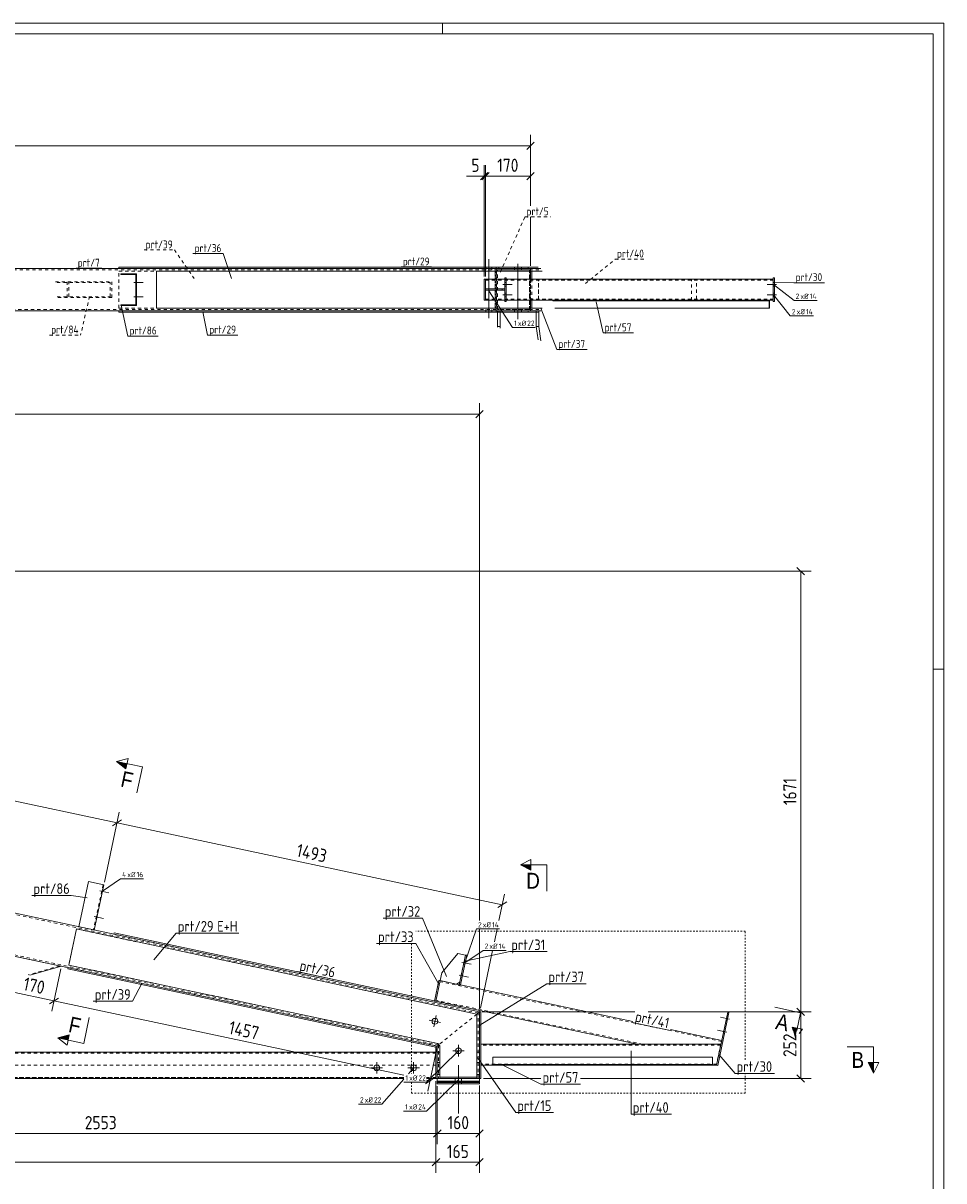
# Model space of a CAD drawing. Header units: millimetres. Extents: x 1 to 1188, y 1 to 840.
# Tile 7 of 7: x 839 to 1188, y 401 to 840. Entities that reach past the tile are written whole.
import ezdxf

# ---------------------------------------------------------------- set-up
doc = ezdxf.new("R2010")
doc.units = ezdxf.units.MM
doc.header["$LTSCALE"] = 0.6
for name, pattern in [('XKITLINE00', [0]), ('XKITLINE01', [4, 1, -1, 1, -1]), ('XKITLINE02', [4, 2, -2])]:
    doc.linetypes.add(name, pattern=pattern)
for name, color, linetype, lineweight in [('Bolt', 7, 'Continuous', 0), ('BoltMark', 3, 'Continuous', 0), ('DrawingSheet', 5, 'Continuous', 0), ('GraphicObject', 6, 'Continuous', 0), ('Part', 2, 'Continuous', 0), ('PartMark', 3, 'Continuous', 0), ('Section', 6, 'Continuous', 0), ('Z-DIMENSIONS', 1, 'Continuous', 0)]:
    doc.layers.add(name, color=color, linetype=linetype, lineweight=lineweight)
doc.styles.add('ARIAL', font='ARIAL.TTF')
doc.styles.add('ISOCPEUR', font='ISOCPEUR.TTF')

msp = doc.modelspace()

# ---------------------------------------------------------------- hatches: boundary and pattern name
at = {"layer": 'Section'}
for points in [[(877.92, 557.28), (874.42, 560.07), (878.33, 559.24)], [(1031.47, 518.83), (1027.47, 520.83), (1031.47, 520.83)], [(1132.46, 458.9), (1131.63, 454.99), (1130.51, 459.32)], [(856.05, 454.42), (852.14, 455.25), (856.47, 456.38)], [(1161.35, 445.87), (1161.35, 441.87), (1159.35, 445.87)]]:
    msp.add_hatch(color=6, dxfattribs=at).paths.add_polyline_path(points, flags=17)

# ---------------------------------------------------------------- linework, layer by layer
at = {"layer": 'Bolt', "color": 4, "linetype": 'XKITLINE00', "lineweight": 0}
for p, q in [((1014.41, 746.95), (1014.41, 747.45)), ((1014.41, 746.45), (1014.41, 746.95)), ((1015.51, 728.2), (1015.51, 750.45)), ((1016.61, 746.95), (1016.61, 747.45)), ((1016.61, 746.45), (1016.61, 746.95)), ((1025.25, 747.45), (1025.25, 746.95)), ((1025.25, 746.95), (1025.25, 746.45)), ((1026.55, 748.7), (1026.55, 727.82)), ((1027.86, 747.45), (1027.86, 746.95)), ((1027.86, 746.95), (1027.86, 746.45)), ((881.69, 742.5), (881.99, 742.5)), ((881.69, 742.5), (881.99, 742.5)), ((880.94, 741.7), (884.49, 741.7)), ((880.94, 741.7), (884.49, 741.7)), ((881.69, 740.9), (881.99, 740.9)), ((881.69, 740.9), (881.99, 740.9)), ((1020.86, 740.95), (1024.41, 740.95)), ((1020.86, 740.95), (1024.41, 740.95)), ((1021.61, 741.65), (1022.11, 741.65)), ((1021.61, 741.65), (1022.11, 741.65)), ((1021.61, 740.25), (1022.11, 740.25)), ((1021.61, 740.25), (1022.11, 740.25)), ((1021.61, 737.65), (1022.11, 737.65)), ((1021.61, 737.65), (1022.11, 737.65)), ((1124.58, 740.95), (1121.03, 740.95)), ((1124.58, 740.95), (1121.03, 740.95)), ((1123.83, 741.65), (1123.33, 741.65)), ((1123.83, 741.65), (1123.33, 741.65)), ((1123.83, 740.25), (1123.33, 740.25)), ((1123.83, 740.25), (1123.33, 740.25)), ((1123.83, 737.65), (1123.33, 737.65)), ((1123.83, 737.65), (1123.33, 737.65)), ((880.94, 736.2), (884.49, 736.2)), ((880.94, 736.2), (884.49, 736.2)), ((881.69, 737), (881.99, 737)), ((881.69, 737), (881.99, 737)), ((881.69, 735.4), (881.99, 735.4)), ((881.69, 735.4), (881.99, 735.4)), ((1020.86, 736.95), (1024.41, 736.95)), ((1020.86, 736.95), (1024.41, 736.95)), ((1021.61, 736.25), (1022.11, 736.25)), ((1021.61, 736.25), (1022.11, 736.25)), ((1124.58, 736.95), (1121.03, 736.95)), ((1124.58, 736.95), (1121.03, 736.95)), ((1123.83, 736.25), (1123.33, 736.25)), ((1123.83, 736.25), (1123.33, 736.25)), ((1014.41, 730.95), (1014.41, 731.45)), ((1014.41, 730.45), (1014.41, 730.95)), ((1016.61, 730.95), (1016.61, 731.45)), ((1016.61, 730.45), (1016.61, 730.95)), ((1025.25, 731.45), (1025.25, 730.95)), ((1025.25, 730.95), (1025.25, 730.45)), ((1027.86, 731.45), (1027.86, 730.95)), ((1027.86, 730.95), (1027.86, 730.45)), ((868.03, 511.01), (871.5, 510.28)), ((868.03, 511.01), (871.5, 510.28)), ((868.6, 510.08), (868.89, 510.01)), ((868.6, 510.08), (868.89, 510.01)), ((868.93, 511.64), (869.22, 511.58)), ((868.93, 511.64), (869.22, 511.58)), ((865.95, 501.23), (869.42, 500.5)), ((865.95, 501.23), (869.42, 500.5)), ((866.85, 501.86), (867.14, 501.8)), ((866.85, 501.86), (867.14, 501.8)), ((866.52, 500.29), (866.81, 500.23)), ((866.52, 500.29), (866.81, 500.23)), ((1005.31, 483.88), (1008.78, 483.15)), ((1005.31, 483.88), (1008.78, 483.15)), ((1005.9, 483.04), (1006.39, 482.94)), ((1005.9, 483.04), (1006.39, 482.94)), ((1006.19, 484.41), (1006.68, 484.31)), ((1006.19, 484.41), (1006.68, 484.31)), ((1004.27, 478.99), (1007.74, 478.25)), ((1004.27, 478.99), (1007.74, 478.25)), ((1005.15, 479.52), (1005.64, 479.42)), ((1005.15, 479.52), (1005.64, 479.42)), ((1004.86, 478.15), (1005.35, 478.05)), ((1004.86, 478.15), (1005.35, 478.05)), ((997.24, 461.07), (992.93, 461.98)), ((995.54, 463.68), (994.63, 459.37)), ((1106.77, 462.32), (1103.29, 463.06)), ((1106.77, 462.32), (1103.29, 463.06)), ((1105.89, 461.79), (1105.4, 461.89)), ((1105.89, 461.79), (1105.4, 461.89)), ((1106.18, 463.16), (1105.69, 463.26)), ((1106.18, 463.16), (1105.69, 463.26)), ((1105.73, 457.43), (1102.25, 458.17)), ((1105.73, 457.43), (1102.25, 458.17)), ((1104.85, 456.9), (1104.36, 457)), ((1104.85, 456.9), (1104.36, 457)), ((1105.14, 458.27), (1104.65, 458.37)), ((1105.14, 458.27), (1104.65, 458.37)), ((1004, 452.55), (1004, 448.15)), ((1006.2, 450.35), (1001.8, 450.35)), ((970.8, 443.87), (975.2, 443.87)), ((973, 441.67), (973, 446.07)), ((984.8, 443.87), (989.2, 443.87)), ((987, 441.67), (987, 446.07)), ((1004, 426.6), (1004, 444.87)), ((1002.8, 438.87), (1002.8, 439.87)), ((1005.2, 438.88), (1005.2, 439.88))]:
    msp.add_line(p, q, dxfattribs=at)
for centre in [(995.09, 461.52), (1004, 450.35), (973, 443.87), (987, 443.87)]:
    msp.add_circle(centre, 1.1, dxfattribs=at)
at = {"layer": 'BoltMark', "color": 4, "linetype": 'XKITLINE00', "lineweight": 0}
for p, q in [((1015.51, 738.45), (1024.46, 724.62)), ((1123.43, 740.95), (1131.22, 734.85)), ((1123.43, 736.95), (1129.79, 728.98)), ((1131.22, 734.85), (1139.98, 734.85)), ((1129.79, 728.98), (1138.55, 728.98)), ((1024.46, 724.62), (1033.04, 724.62)), ((869.01, 510.81), (875.89, 515.57)), ((875.89, 515.57), (884.65, 515.57)), ((1006.44, 483.64), (1010.8, 496.53)), ((1010.8, 496.53), (1019.56, 496.53)), ((1006.44, 483.64), (1013.32, 488.41)), ((1013.32, 488.41), (1022.08, 488.41)), ((1004, 450.35), (991.84, 438.44)), ((987, 443.87), (985.06, 441.64)), ((983.25, 439.58), (974.97, 430.11)), ((1004, 439.37), (991.93, 427.47)), ((983.25, 438.44), (991.84, 438.44)), ((966.04, 430.11), (974.97, 430.11)), ((983.17, 427.47), (991.93, 427.47))]:
    msp.add_line(p, q, dxfattribs=at)
at = {"layer": 'DrawingSheet', "color": 2, "linetype": 'XKITLINE00', "lineweight": 0}
for p, q in [((1188, 840), (1, 840)), ((998, 836), (998, 840)), ((1188, 1), (1188, 840)), ((1188, 595), (1184, 595))]:
    msp.add_line(p, q, dxfattribs=at)
at = {"layer": 'DrawingSheet', "color": 3, "linetype": 'XKITLINE00', "lineweight": 0}
for p, q in [((1184, 836), (5, 836)), ((1184, 5), (1184, 836))]:
    msp.add_line(p, q, dxfattribs=at)
at = {"layer": 'GraphicObject', "color": 4, "linetype": 'XKITLINE01', "lineweight": 0}
for p, q in [((1112.74, 495.69), (987.85, 495.69)), ((1112.74, 446.97), (1112.74, 495.69)), ((986.14, 490.99), (986.14, 441.64)), ((1112.74, 434.23), (1112.74, 441.77)), ((986.14, 438.44), (986.14, 434.23)), ((986.14, 434.23), (1112.74, 434.23))]:
    msp.add_line(p, q, dxfattribs=at)
at = {"layer": 'Part', "color": 2, "linetype": 'XKITLINE00', "lineweight": 0}
for p, q in [((227.49, 746.95), (1031.28, 746.95)), ((875.28, 747.45), (1034.17, 747.45)), ((875.28, 746.95), (875.28, 747.45)), ((1030.47, 746.95), (1030.47, 747.45)), ((1031.28, 746.95), (1031.28, 745.95)), ((1031.28, 746.95), (1031.28, 745.95)), ((1031.28, 746.95), (1035.19, 746.95)), ((875.99, 744.65), (875.99, 744.95)), ((875.99, 744.95), (881.99, 744.95)), ((881.69, 744.65), (875.99, 744.65)), ((881.69, 733.25), (881.69, 744.65)), ((881.99, 744.95), (881.99, 732.95)), ((889.58, 745.95), (889.58, 745.95)), ((889.58, 731.95), (889.58, 745.95)), ((889.58, 745.95), (1031.28, 745.95)), ((1013.77, 734.95), (1013.77, 742.95)), ((1014.27, 742.95), (1013.77, 742.95)), ((1014.27, 742.95), (1014.27, 739.2)), ((1014.27, 742.95), (1021.61, 742.95)), ((1014.27, 742.95), (1014.27, 739.2)), ((1021.61, 734.45), (1021.61, 743.45)), ((1022.11, 743.45), (1021.61, 743.45)), ((1022.11, 734.45), (1022.11, 743.45)), ((1022.11, 742.95), (1123.33, 742.95)), ((1031.28, 745.95), (1035.7, 745.95)), ((1031.28, 745.95), (1031.28, 742.95)), ((1031.77, 745.95), (1031.77, 742.95)), ((1123.33, 734.45), (1123.33, 743.45)), ((1123.83, 743.45), (1123.33, 743.45)), ((1123.83, 734.45), (1123.83, 743.45)), ((1014.27, 739.2), (1014.27, 739.2)), ((1014.27, 739.2), (1021.61, 739.2)), ((1014.27, 739.2), (1014.27, 738.7)), ((1014.27, 734.95), (1014.27, 738.7)), ((1014.27, 738.7), (1014.27, 738.7)), ((1014.27, 738.7), (1021.61, 738.7)), ((1014.27, 734.95), (1014.27, 738.7)), ((1018.61, 738.7), (1018.61, 739.2)), ((1021.61, 739.2), (1021.61, 738.7)), ((875.99, 732.95), (875.99, 733.25)), ((875.99, 733.25), (881.69, 733.25)), ((1013.77, 734.95), (1014.27, 734.95)), ((1014.27, 734.95), (1014.27, 734.95)), ((1014.27, 734.95), (1021.61, 734.95)), ((1021.61, 734.45), (1022.11, 734.45)), ((1022.11, 734.95), (1123.33, 734.95)), ((1031.28, 731.95), (1031.28, 734.95)), ((1031.77, 731.95), (1031.77, 734.95)), ((1039.75, 734.65), (1039.75, 734.95)), ((1121.8, 734.65), (1039.75, 734.65)), ((1121.24, 734.65), (1121.24, 734.95)), ((1121.8, 731.95), (1121.8, 734.65)), ((1121.86, 731.95), (1121.86, 734.95)), ((1123.33, 734.45), (1123.83, 734.45)), ((227.49, 730.95), (1031.28, 730.95)), ((875.28, 730.95), (875.28, 730.45)), ((875.28, 730.45), (1033.47, 730.45)), ((881.99, 732.95), (875.99, 732.95)), ((889.58, 731.95), (889.58, 731.95)), ((889.58, 731.95), (1031.28, 731.95)), ((1018.79, 724.95), (1018.79, 730.45)), ((1019.77, 724.95), (1019.77, 730.45)), ((1030.47, 730.45), (1030.47, 730.95)), ((1035.7, 731.95), (1031.28, 731.95)), ((1031.28, 730.95), (1031.28, 731.95)), ((1031.28, 730.95), (1031.28, 731.95)), ((1031.28, 730.95), (1035.19, 730.95)), ((1033.46, 724.95), (1033.46, 730.95)), ((1034.44, 724.95), (1034.44, 730.95)), ((1034.44, 730.95), (1035.19, 730.95)), ((1040.58, 731.95), (1121.8, 731.95)), ((1121.8, 731.95), (1121.86, 731.95)), ((1018.79, 724.95), (1019.77, 724.95)), ((1018.83, 724.68), (1018.79, 724.95)), ((1019.85, 724.36), (1019.77, 724.95)), ((1033.46, 724.95), (1034.44, 724.95)), ((1034.16, 719.9), (1033.46, 724.95)), ((1035.19, 719.58), (1034.44, 724.95)), ((995.97, 452.13), (222.42, 616.55)), ((1011.97, 465.09), (368.06, 601.95)), ((863.71, 514.49), (860.07, 497.37)), ((869.58, 513.24), (863.71, 514.49)), ((865.94, 496.13), (869.58, 513.24)), ((859.17, 496.54), (856.26, 482.85)), ((1010.97, 464.28), (859.17, 496.54)), ((873.48, 495.04), (873.37, 494.55)), ((873.37, 494.55), (1011.97, 465.09)), ((873.48, 495.04), (1012.08, 465.58)), ((997.73, 479.87), (1003.73, 487.29)), ((1003.73, 487.29), (1006.67, 486.66)), ((1006.67, 486.66), (1004.28, 475.41)), ((1007.16, 486.56), (1004.77, 475.31)), ((1007.16, 486.56), (1006.67, 486.66)), ((853.46, 482.42), (841.48, 478.96)), ((856.06, 481.87), (855.95, 481.38)), ((855.95, 481.38), (995.47, 451.73)), ((856.26, 482.85), (996.18, 453.11)), ((997.1, 476.94), (997.73, 479.87)), ((996.61, 477.04), (994.95, 469.22)), ((997.1, 476.94), (995.44, 469.11)), ((997.1, 476.94), (995.44, 469.11)), ((997.1, 476.94), (996.61, 477.04)), ((1004.28, 475.41), (997.1, 476.94)), ((1004.49, 476.39), (1003.3, 475.62)), ((1004.77, 475.31), (1004.28, 475.41)), ((1070.07, 461.43), (1004.77, 475.31)), ((1011.97, 465.09), (1012.08, 465.58)), ((1071.85, 452.87), (1012.08, 465.58)), ((1011.97, 465.09), (1010.97, 464.28)), ((1011.97, 465.09), (1010.97, 464.28)), ((1010.97, 449.87), (1010.97, 464.28)), ((1011.97, 439.87), (1011.97, 465.09)), ((1011.97, 465.09), (1012.47, 465.09)), ((1012.47, 465.09), (1012.47, 439.87)), ((1101.78, 444.87), (1106.06, 465.02)), ((1106.55, 464.92), (1102.27, 444.77)), ((1106.06, 465.02), (1106.55, 464.92)), ((1103.78, 454.26), (1084.36, 458.39)), ((995.47, 451.73), (995.58, 452.21)), ((996.58, 452.62), (995.97, 452.13)), ((996.58, 452.62), (995.97, 452.13)), ((996.97, 452.13), (996.18, 453.11)), ((1103.48, 452.87), (1012.47, 452.87)), ((1103.48, 452.87), (1071.85, 452.87)), ((995.47, 449.87), (549.58, 449.87)), ((995.47, 451.73), (995.47, 439.87)), ((995.97, 451.73), (995.47, 451.73)), ((995.97, 452.13), (995.97, 449.87)), ((995.97, 439.87), (995.97, 449.87)), ((995.97, 449.87), (996.97, 449.87)), ((996.97, 452.13), (996.97, 440.37)), ((996.97, 449.87), (996.97, 439.87)), ((1010.97, 439.87), (1010.97, 449.87)), ((1010.97, 449.87), (1011.97, 449.87)), ((1011.97, 449.87), (1011.97, 439.87)), ((1016.97, 447.87), (1016.97, 444.87)), ((1016.97, 447.87), (1100.28, 447.87)), ((1100.28, 447.87), (1100.28, 444.87)), ((995.97, 445.87), (996.97, 445.87)), ((1010.97, 445.87), (1011.97, 445.87)), ((1016.97, 444.87), (1012.47, 444.87)), ((1100.28, 445.17), (1016.97, 445.17)), ((1100.28, 444.87), (1016.97, 444.87)), ((1101.78, 444.87), (1100.28, 444.87)), ((1102.27, 444.77), (1101.78, 444.87)), ((983.25, 439.87), (75.5, 439.87)), ((995.47, 439.87), (991.84, 439.87)), ((995.97, 439.87), (995.47, 439.87)), ((995.97, 438.88), (995.97, 439.88)), ((1011.97, 439.88), (995.97, 439.88)), ((996.97, 439.87), (995.97, 439.87)), ((1010.97, 440.37), (996.97, 440.37)), ((1011.97, 439.87), (1010.97, 439.87)), ((1011.97, 438.88), (1011.97, 439.88)), ((1011.97, 439.87), (1011.97, 439.87)), ((1011.97, 439.87), (1011.97, 439.87)), ((1012.47, 439.87), (1011.97, 439.87)), ((995.97, 438.88), (1011.97, 438.88)), ((995.97, 438.87), (1011.97, 438.87)), ((995.97, 438.87), (995.97, 438.87)), ((995.97, 438.87), (1011.94, 438.87)), ((995.97, 438.87), (995.97, 437.87)), ((995.97, 438.87), (995.97, 438.87)), ((995.97, 438.87), (1011.94, 438.87)), ((995.97, 438.87), (995.97, 438.67)), ((995.97, 438.67), (995.97, 438.67)), ((995.97, 438.67), (1011.94, 438.67)), ((995.97, 438.67), (995.97, 438.37)), ((1011.94, 438.67), (995.97, 438.67)), ((995.97, 438.37), (995.97, 438.37)), ((995.97, 437.87), (995.97, 438.37)), ((1011.94, 438.37), (995.97, 438.37)), ((1011.94, 438.37), (995.97, 438.37)), ((1011.94, 437.87), (995.97, 437.87)), ((1011.94, 437.87), (995.97, 437.87)), ((1011.94, 438.87), (1011.94, 437.87)), ((1011.94, 438.87), (1011.94, 438.67)), ((1011.94, 438.67), (1011.94, 438.37)), ((1011.94, 437.87), (1011.94, 438.37))]:
    msp.add_line(p, q, dxfattribs=at)
at = {"layer": 'Part', "color": 7, "linetype": 'XKITLINE02', "lineweight": 0}
for p, q in [((1030.88, 746.45), (227.49, 746.45)), ((875.28, 746.95), (1034.17, 746.95)), ((1018.33, 746.95), (1018.33, 747.45)), ((1018.33, 730.95), (1018.33, 746.95)), ((1031.28, 746.95), (1018.33, 746.95)), ((1018.33, 746.95), (1018.33, 730.95)), ((1018.33, 746.95), (1018.83, 746.95)), ((1018.73, 731.45), (1018.73, 746.45)), ((1018.73, 746.45), (1019.34, 746.45)), ((1018.73, 731.45), (1018.73, 746.45)), ((1018.73, 746.45), (1030.88, 746.45)), ((1019.3, 746.95), (1019.3, 747.45)), ((1030.88, 731.45), (1030.88, 746.45)), ((1030.88, 746.45), (1034.68, 746.45)), ((1030.88, 746.45), (1030.88, 731.45)), ((851.18, 741.95), (872.63, 741.95)), ((855.65, 735.95), (855.65, 741.95)), ((872.63, 735.95), (872.63, 741.95)), ((875.28, 731.95), (875.28, 745.95)), ((875.28, 745.95), (1017.92, 745.95)), ((889.58, 745.95), (889.58, 731.95)), ((889.58, 745.95), (889.58, 745.95)), ((1013.77, 742.95), (1013.77, 734.95)), ((1014.27, 734.95), (1014.27, 742.95)), ((1014.27, 742.95), (1014.27, 734.95)), ((1014.27, 742.55), (1123.33, 742.55)), ((1017.92, 731.95), (1017.92, 745.95)), ((1018.83, 745.95), (1017.92, 745.95)), ((1017.92, 745.95), (1017.92, 731.95)), ((1017.98, 743.95), (1018.31, 743.95)), ((1018.32, 743.95), (1018.31, 743.95)), ((1018.31, 743.95), (1018.31, 733.95)), ((1018.41, 745.95), (1018.41, 731.95)), ((1021.61, 743.45), (1021.61, 734.45)), ((1021.61, 742.95), (1022.11, 742.95)), ((1022.11, 734.45), (1022.11, 743.45)), ((1031.28, 745.95), (1031.28, 731.95)), ((1031.28, 731.95), (1031.28, 745.95)), ((1031.28, 745.95), (1031.28, 731.95)), ((1031.28, 745.95), (1031.28, 731.95)), ((1031.28, 742.95), (1031.28, 734.95)), ((1031.77, 742.95), (1031.77, 734.95)), ((1034.31, 734.95), (1034.31, 742.95)), ((1034.31, 742.95), (1123.33, 742.95)), ((1034.39, 735.35), (1034.39, 742.55)), ((1123.33, 742.55), (1034.39, 742.55)), ((1092.4, 734.95), (1092.4, 742.95)), ((1094.28, 735.35), (1094.28, 742.55)), ((1123.33, 743.45), (1123.33, 734.45)), ((1123.33, 742.55), (1123.33, 742.95)), ((1123.33, 734.95), (1123.33, 742.95)), ((1123.33, 734.95), (1123.33, 742.95)), ((1123.33, 734.95), (1123.33, 742.95)), ((1123.33, 742.55), (1123.33, 742.55)), ((1123.33, 742.55), (1123.33, 742.55)), ((1123.83, 734.45), (1123.83, 743.45)), ((851.82, 741.65), (871.99, 741.65)), ((856.29, 736.25), (856.29, 741.65)), ((871.99, 736.25), (871.99, 741.65)), ((1014.27, 739.2), (1014.27, 738.7)), ((1014.27, 738.7), (1014.27, 739.2)), ((1014.27, 739.2), (1014.27, 738.7)), ((1020.61, 738.7), (1020.61, 739.2)), ((1021.61, 738.7), (1021.61, 739.2)), ((872.63, 735.95), (851.18, 735.95)), ((851.82, 736.25), (871.99, 736.25)), ((1014.27, 735.35), (1123.33, 735.35)), ((1014.27, 734.95), (1014.27, 734.95)), ((1017.98, 733.95), (1018.32, 733.95)), ((1021.61, 734.95), (1022.11, 734.95)), ((1034.31, 734.95), (1123.33, 734.95)), ((1123.33, 735.35), (1034.39, 735.35)), ((1039.75, 734.95), (1121.86, 734.95)), ((1123.33, 734.95), (1123.33, 735.35)), ((1123.33, 734.95), (1123.33, 734.95)), ((227.49, 731.45), (1030.88, 731.45)), ((875.28, 731.95), (1017.92, 731.95)), ((875.28, 730.95), (1034.17, 730.95)), ((889.58, 731.95), (889.58, 731.95)), ((1017.92, 731.95), (1018.83, 731.95)), ((1018.33, 730.45), (1018.33, 730.95)), ((1018.33, 730.95), (1031.28, 730.95)), ((1018.33, 730.95), (1018.83, 730.95)), ((1018.73, 731.45), (1019.34, 731.45)), ((1030.88, 731.45), (1018.73, 731.45)), ((1018.79, 730.95), (1019.85, 730.95)), ((1018.79, 730.45), (1018.79, 730.95)), ((1019.3, 730.45), (1019.3, 730.95)), ((1019.77, 730.45), (1019.77, 730.95)), ((1030.88, 731.45), (1034.68, 731.45)), ((1033.46, 730.95), (1034.44, 730.95)), ((1033.46, 730.95), (1033.46, 730.95)), ((1033.47, 730.45), (1034.17, 730.45)), ((1011.47, 464.68), (225.64, 631.71)), ((996.47, 452.54), (222.53, 617.04)), ((869.28, 513.3), (865.64, 496.19)), ((859.17, 496.54), (856.26, 482.85)), ((1010.97, 464.28), (859.17, 496.54)), ((860.07, 497.37), (865.94, 496.12)), ((860.07, 497.37), (860.07, 497.37)), ((860.07, 497.37), (860.07, 497.37)), ((860.07, 497.37), (860.07, 497.37)), ((860.07, 497.37), (860.07, 497.37)), ((865.94, 496.12), (865.94, 496.13)), ((865.94, 496.13), (865.94, 496.12)), ((836.85, 485.95), (853.46, 482.42)), ((1006.67, 486.66), (1004.49, 476.39)), ((852.84, 482.55), (840.85, 479.09)), ((856.06, 481.87), (995.58, 452.21)), ((856.26, 482.85), (996.18, 453.11)), ((1103.69, 453.87), (997.02, 476.55)), ((1003.3, 475.62), (997.1, 476.94)), ((1004.77, 475.31), (1004.28, 475.41)), ((995.44, 469.11), (994.95, 469.22)), ((1012.08, 465.58), (995.44, 469.11)), ((1073.78, 452.87), (995.52, 469.5)), ((1010.97, 464.28), (996.58, 452.62)), ((1010.97, 464.28), (996.58, 452.62)), ((1010.97, 440.37), (1010.97, 464.28)), ((1011.47, 439.87), (1011.47, 464.68)), ((1011.97, 439.87), (1011.97, 465.09)), ((996.18, 453.11), (996.97, 452.13)), ((996.47, 452.54), (996.47, 439.87)), ((1012.47, 444.87), (1012.47, 452.87)), ((1103.39, 452.47), (1012.47, 452.47)), ((1103.48, 452.87), (1101.78, 444.87)), ((1103.78, 454.26), (1103.48, 452.87)), ((995.47, 449.47), (549.58, 449.47)), ((995.47, 439.87), (995.47, 449.87)), ((995.97, 451.73), (995.97, 439.87)), ((995.97, 449.87), (995.97, 439.87)), ((996.97, 452.13), (996.97, 440.37)), ((1010.97, 440.37), (1010.97, 449.87)), ((995.47, 444.87), (81.5, 444.87)), ((995.47, 444.87), (995.47, 439.87)), ((1101.86, 445.27), (1012.47, 445.27)), ((1100.28, 444.87), (1016.97, 444.87)), ((983.25, 440.27), (75.5, 440.27)), ((81.5, 440.17), (983.25, 440.17)), ((983.25, 439.87), (81.5, 439.87)), ((995.47, 440.27), (991.84, 440.27)), ((991.84, 440.17), (995.47, 440.17)), ((995.47, 439.87), (991.84, 439.87)), ((995.97, 441.37), (996.97, 441.37)), ((995.97, 439.87), (995.97, 439.88)), ((995.97, 439.87), (1011.97, 439.87)), ((1011.97, 439.87), (995.97, 439.87)), ((995.97, 439.87), (995.97, 439.87)), ((1011.97, 439.87), (995.97, 439.87)), ((995.97, 439.87), (995.97, 439.87)), ((995.97, 439.87), (995.97, 439.87)), ((996.47, 439.87), (996.47, 439.87)), ((996.97, 440.37), (1010.97, 440.37)), ((1010.97, 441.37), (1011.97, 441.37)), ((1010.97, 440.37), (1010.97, 440.37)), ((1010.97, 440.37), (1010.97, 440.37)), ((1011.47, 439.87), (1011.47, 439.87)), ((1011.97, 439.88), (1011.97, 439.87)), ((995.97, 438.88), (995.97, 438.87)), ((995.97, 438.87), (995.97, 438.88)), ((995.97, 437.87), (995.97, 438.87)), ((995.97, 438.87), (995.97, 437.87)), ((995.97, 437.87), (995.97, 438.87)), ((995.97, 438.67), (995.97, 438.87)), ((995.97, 438.87), (995.97, 438.67)), ((995.97, 438.67), (995.97, 438.87)), ((995.97, 438.37), (995.97, 438.67)), ((995.97, 438.67), (995.97, 438.37)), ((995.97, 438.37), (995.97, 438.67)), ((995.97, 438.37), (995.97, 437.87)), ((995.97, 437.87), (995.97, 438.37)), ((995.97, 437.87), (995.97, 438.37)), ((1004.07, 437.87), (1004.07, 438.87)), ((1004.07, 437.87), (1004.07, 438.87)), ((1004.07, 438.67), (1004.07, 438.87)), ((1004.07, 438.67), (1004.07, 438.87)), ((1004.07, 438.37), (1004.07, 438.67)), ((1004.07, 438.37), (1004.07, 438.67)), ((1004.07, 437.87), (1004.07, 438.37)), ((1004.07, 437.87), (1004.07, 438.37)), ((1005.17, 437.87), (1005.17, 438.87)), ((1005.17, 438.67), (1005.17, 438.87)), ((1005.17, 438.37), (1005.17, 438.67)), ((1005.17, 437.87), (1005.17, 438.37)), ((1011.94, 437.87), (1011.94, 438.37)), ((1011.97, 438.88), (1011.97, 438.87)), ((1011.97, 438.87), (1011.97, 438.88))]:
    msp.add_line(p, q, dxfattribs=at)
at = {"layer": 'PartMark', "color": 7, "linetype": 'XKITLINE02', "lineweight": 0}
for p, q in [((1019.88, 745.58), (1029.19, 766.55)), ((1029.19, 766.55), (1038.9, 766.55)), ((884.83, 754.01), (896.34, 754.01)), ((903.84, 743.12), (896.34, 754.01)), ((1052.14, 741.32), (1063.46, 750.53)), ((1063.46, 750.53), (1075.23, 750.53)), ((864.12, 736.38), (860.75, 721.72)), ((848.98, 721.72), (860.75, 721.72))]:
    msp.add_line(p, q, dxfattribs=at)
at = {"layer": 'PartMark', "color": 7, "linetype": 'XKITLINE00', "lineweight": 0}
for p, q in [((903.34, 752.61), (914.85, 752.61)), ((917.95, 743.12), (914.85, 752.61)), ((859.07, 747.05), (868.78, 747.05)), ((982.3, 747.55), (993.81, 747.55)), ((1123.46, 741.62), (1131.19, 741.59)), ((1131.19, 741.59), (1142.7, 741.59)), ((876.1, 733.12), (878.68, 721.36)), ((1056.2, 734.32), (1058.79, 722.56)), ((907.09, 730.58), (908.9, 721.72)), ((1035.19, 731.95), (1041.28, 716.28)), ((878.68, 721.36), (890.2, 721.36)), ((908.9, 721.72), (920.41, 721.72)), ((1058.79, 722.56), (1070.3, 722.56)), ((1041.28, 716.28), (1052.79, 716.28)), ((842.25, 509.23), (857.2, 509.23)), ((863.27, 508.33), (857.2, 509.23)), ((975.45, 500.59), (990.4, 500.59)), ((999.48, 478.52), (990.4, 500.59)), ((888.56, 484.8), (896.99, 494.95)), ((896.99, 494.95), (920.7, 494.95)), ((972.9, 490.99), (987.85, 490.99)), ((996.64, 475.41), (987.85, 490.99)), ((1006.55, 484.34), (1023.42, 487.93)), ((1023.42, 487.93), (1037.68, 487.93)), ((942.82, 480.4), (957.44, 477.29)), ((883.93, 475.81), (880.47, 469.11)), ((1012.1, 460.02), (1037.47, 475.79)), ((1037.47, 475.79), (1052.42, 475.79)), ((865.52, 469.11), (880.47, 469.11)), ((1069.99, 461.04), (1084.27, 458)), ((1011.2, 447.84), (1025.71, 426.93)), ((1069.46, 450.36), (1069.46, 426.27)), ((1102.77, 448.87), (1108.84, 441.77)), ((1020.62, 445.04), (1035.27, 437.65)), ((1108.84, 441.77), (1123.79, 441.77)), ((1035.27, 437.65), (1050.22, 437.65)), ((1025.71, 426.93), (1039.98, 426.93)), ((1069.46, 426.27), (1084.75, 426.27))]:
    msp.add_line(p, q, dxfattribs=at)
at = {"layer": 'Section', "color": 6, "linetype": 'XKITLINE00', "lineweight": 0}
for p, q in [((874.42, 560.07), (878.75, 561.2)), ((874.42, 560.07), (877.92, 557.28)), ((884.2, 557.99), (874.42, 560.07)), ((877.92, 557.28), (878.75, 561.2)), ((884.2, 557.99), (882.12, 548.21)), ((1027.47, 520.83), (1031.47, 522.83)), ((1031.47, 518.83), (1031.47, 522.83)), ((1027.47, 520.83), (1031.47, 518.83)), ((1037.47, 520.83), (1027.47, 520.83)), ((1037.47, 520.83), (1037.47, 510.83)), ((1133.71, 464.77), (1123.93, 466.85)), ((861.92, 453.17), (864, 462.95)), ((1133.71, 464.77), (1132.27, 457.99)), ((1130.51, 459.32), (1134.42, 458.49)), ((1130.85, 457.99), (1130.51, 459.32)), ((1134.42, 458.49), (1133.13, 456.87)), ((852.14, 455.25), (856.47, 456.38)), ((855.64, 452.46), (852.14, 455.25)), ((861.92, 453.17), (852.14, 455.25)), ((856.47, 456.38), (855.64, 452.46)), ((1161.35, 451.87), (1151.35, 451.87)), ((1161.35, 451.87), (1161.35, 441.87)), ((1159.35, 445.87), (1163.35, 445.87)), ((1161.35, 441.87), (1159.35, 445.87)), ((1163.35, 445.87), (1161.35, 441.87))]:
    msp.add_line(p, q, dxfattribs=at)
at = {"layer": 'Z-DIMENSIONS', "color": 7, "linetype": 'XKITLINE00', "lineweight": 0}
for p, q in [((1032.7, 794.93), (1029.87, 792.1)), ((1031.28, 770.75), (1031.28, 797.62)), ((227.49, 793.52), (1031.28, 793.52)), ((1013.77, 743.95), (1013.77, 786.11)), ((1014.27, 743.95), (1014.27, 786.11)), ((1014.27, 743.95), (1014.27, 786.11)), ((1031.28, 770.75), (1031.28, 786.11)), ((1013.77, 782.01), (1007.01, 782.01)), ((1013.77, 782.01), (1007.01, 782.01)), ((1015.19, 783.42), (1012.36, 780.6)), ((1015.69, 783.42), (1012.86, 780.6)), ((1015.69, 783.42), (1012.86, 780.6)), ((1013.77, 782.01), (1014.27, 782.01)), ((1014.27, 782.01), (1031.28, 782.01)), ((1032.7, 783.42), (1029.87, 780.6)), ((1031.28, 747.95), (1031.28, 766.55)), ((1031.28, 747.95), (1031.28, 766.55)), ((1011.97, 499.73), (1011.97, 695.85)), ((225.78, 691.75), (1011.97, 691.75)), ((1013.39, 693.16), (1010.56, 690.34)), ((226.75, 632.2), (1137.73, 632.2)), ((1132.32, 633.61), (1135.15, 630.79)), ((1133.73, 465.09), (1133.73, 632.2)), ((737.64, 565.9), (874.58, 536.79)), ((869.78, 514.22), (875.43, 540.8)), ((869.78, 514.22), (875.43, 540.8)), ((876.26, 537.88), (872.9, 535.7)), ((876.26, 537.88), (872.9, 535.7)), ((874.58, 536.79), (1020.62, 505.75)), ((1019.34, 499.73), (1021.47, 509.76)), ((1022.29, 506.84), (1018.94, 504.66)), ((1011.97, 466.09), (1011.97, 496.53)), ((1017.61, 491.61), (1018.66, 496.53)), ((1012.29, 466.55), (1016.93, 488.41)), ((853.25, 481.44), (849.83, 465.33)), ((853.25, 481.44), (849.83, 465.33)), ((834.05, 472.77), (850.66, 469.24)), ((852.34, 470.33), (848.98, 468.16)), ((852.34, 470.33), (848.98, 468.15)), ((850.66, 469.24), (983.25, 441.06)), ((1132.32, 466.5), (1135.15, 463.67)), ((1132.32, 466.5), (1135.15, 463.67)), ((1012.97, 465.09), (1070.85, 465.09)), ((1012.97, 465.09), (1070.85, 465.09)), ((1075.94, 465.09), (1137.73, 465.09)), ((1075.94, 465.09), (1137.73, 465.09)), ((1133.73, 439.87), (1133.73, 465.09)), ((995.77, 451.15), (992.34, 435.04)), ((994.85, 440.04), (991.49, 437.86)), ((991.84, 439.24), (993.17, 438.95)), ((1013.47, 439.87), (1035.27, 439.87)), ((1050.22, 439.87), (1137.73, 439.87)), ((1132.32, 441.29), (1135.15, 438.46)), ((995.47, 438.87), (995.47, 404.07)), ((995.47, 438.87), (995.47, 404.07)), ((995.97, 436.87), (995.97, 415)), ((995.97, 436.87), (995.97, 415)), ((1011.94, 437.12), (1011.94, 415)), ((1011.94, 436.87), (1011.94, 404.07)), ((740.71, 419), (995.97, 419)), ((997.38, 420.41), (994.56, 417.58)), ((997.38, 420.41), (994.56, 417.58)), ((995.97, 419), (1011.94, 419)), ((1013.35, 420.41), (1010.53, 417.58)), ((996.89, 409.49), (994.06, 406.66)), ((996.89, 409.49), (994.06, 406.66)), ((1013.35, 409.49), (1010.53, 406.66)), ((75.5, 408.07), (995.47, 408.07)), ((995.47, 408.07), (1011.94, 408.07))]:
    msp.add_line(p, q, dxfattribs=at)
at = {"layer": 'Z-DIMENSIONS', "color": 3}
for p in [(1031.28, 793.52), (1013.77, 782.01), (1014.27, 782.01), (1014.27, 782.01), (1031.28, 782.01), (1011.97, 691.75), (1133.73, 632.2), (874.58, 536.79), (874.58, 536.79), (1020.62, 505.75), (850.66, 469.24), (850.66, 469.24), (1133.73, 465.09), (1133.73, 465.09), (1133.73, 439.87), (993.17, 438.95), (995.97, 419), (995.97, 419), (1011.94, 419), (995.47, 408.07), (995.47, 408.07), (1011.94, 408.07)]:
    msp.add_point(p, dxfattribs=at)

# ---------------------------------------------------------------- texts
at = {"layer": 'BoltMark', "color": 4, "style": 'ISOCPEUR', "width": 0.85}
for s, p in [('2', (1131.82, 735.45)), ('xØ', (1133.63, 735.45)), ('14', (1137.15, 735.45)), ('2', (1130.39, 729.58)), ('xØ', (1132.2, 729.58)), ('14', (1135.72, 729.58)), ('1', (1025.06, 725.22)), ('xØ', (1026.52, 725.22)), ('22', (1030.04, 725.22)), ('4', (876.49, 516.17)), ('xØ', (878.46, 516.17)), ('16', (881.98, 516.17)), ('2', (1011.4, 497.13)), ('xØ', (1013.2, 497.13)), ('14', (1016.72, 497.13)), ('2', (1013.92, 489.01)), ('xØ', (1015.72, 489.01)), ('14', (1019.24, 489.01)), ('1', (983.85, 439.04)), ('xØ', (985.31, 439.04)), ('22', (988.84, 439.04)), ('2', (966.64, 430.71)), ('xØ', (968.44, 430.71)), ('22', (971.96, 430.71)), ('1', (983.77, 428.07)), ('xØ', (985.23, 428.07)), ('24', (988.75, 428.07))]:
    msp.add_text(s, height=2, dxfattribs=at).set_placement(p)
at = {"layer": 'PartMark', "color": 3, "style": 'ISOCPEUR', "width": 0.85}
for s, height, p in [('prt/5', 3, (1029.79, 767.15)), ('prt/39', 3, (885.43, 754.61)), ('prt/36', 3, (903.94, 753.21)), ('prt/7', 3, (859.67, 747.65)), ('prt/29', 3, (982.9, 748.15)), ('prt/40', 3, (1064.06, 751.13)), ('prt/30', 3, (1131.79, 742.19)), ('prt/84', 3, (849.58, 722.32)), ('prt/86', 3, (879.28, 721.96)), ('prt/29', 3, (909.5, 722.32)), ('prt/57', 3, (1059.39, 723.16)), ('prt/37', 3, (1041.88, 716.88)), ('prt/86', 4, (842.85, 509.83)), ('prt/32', 4, (976.05, 501.19)), ('prt/29', 4, (897.59, 495.55)), ('E+H', 4, (912.54, 495.55)), ('prt/33', 4, (973.5, 491.59)), ('prt/31', 4, (1024.02, 488.53)), ('prt/37', 4, (1038.07, 476.39)), ('prt/39', 4, (866.12, 469.71)), ('prt/30', 4, (1109.44, 442.37)), ('prt/57', 4, (1035.87, 438.25)), ('prt/15', 4, (1026.31, 427.53)), ('prt/40', 4, (1070.06, 426.87))]:
    msp.add_text(s, height=height, dxfattribs=at).set_placement(p)
for s, rotation, p in [('prt/36', -12.0035, (943.53, 480.86)), ('prt/41', -11.9977, (1070.7, 461.5))]:
    msp.add_text(s, height=4, rotation=rotation, dxfattribs=at).set_placement(p)
at = {"layer": 'Section', "color": 6, "style": 'ARIAL', "width": 0.85}
for s, p in [('F', (875.59, 550.62)), ('F', (855.81, 457.54)), ('A', (1123.89, 458.68))]:
    msp.add_text(s, height=6, rotation=-11.9977, dxfattribs=at).set_placement(p)
for s, p in [('D', (1029.7, 511.83)), ('B', (1153.02, 443.87))]:
    msp.add_text(s, height=6, dxfattribs=at).set_placement(p)
at = {"layer": 'Z-DIMENSIONS', "color": 3, "style": 'ISOCPEUR', "width": 0.85}
for s, p in [('5', (1008.89, 783.61)), ('170', (1018.7, 783.61)), ('2553', (862.33, 420.6)), ('160', (999.87, 420.6)), ('165', (999.62, 409.67))]:
    msp.add_text(s, height=5, dxfattribs=at).set_placement(p)
for s, rotation, p in [('1671', 90.0002, (1132.13, 543.49)), ('1493', -11.9977, (942.26, 524.04)), ('170', -11.9977, (838.69, 473.42)), ('1457', -11.9977, (916.58, 456.87)), ('252', 90.0002, (1132.13, 447.97))]:
    msp.add_text(s, height=5, rotation=rotation, dxfattribs=at).set_placement(p)

doc.saveas('drawing.dxf')
